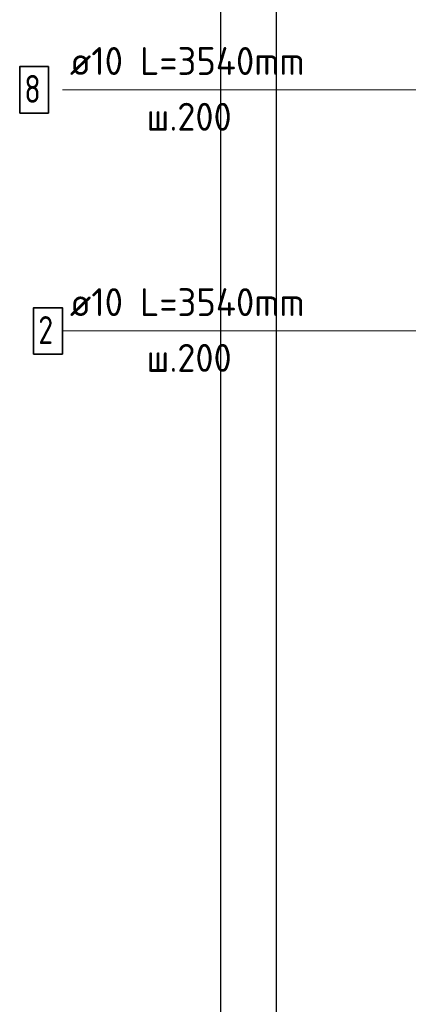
# Model space of a CAD drawing. Header units: millimetres. Extents: x -19950 to 69837, y -2757 to 40090.
# Tile 23 of 136: x -12924 to -12227, y 6734 to 8500. Entities that reach past the tile are written whole.
import ezdxf

# ---------------------------------------------------------------- set-up
doc = ezdxf.new("R2010")
doc.units = ezdxf.units.MM
doc.layers.add('Standard', color=7, linetype='Continuous', lineweight=25)
doc.layers.add('Арм.стержн. вертикальными 1', color=22, linetype='Continuous', lineweight=35)
doc.styles.add('ISOCPEUR', font='ISOCPEUR')

msp = doc.modelspace()

# ---------------------------------------------------------------- linework, layer by layer
at = {"layer": 'Standard', "color": 52, "linetype": 'Continuous', "lineweight": -3, "transparency": 33554687}
msp.add_line((-12464.1, 10166.3), (-12464.1, 6462.4), dxfattribs=at)
msp.add_line((-12464.1, 10166.3), (-12464.1, 6462.4), dxfattribs=at)
at = {"layer": 'Standard', "color": 7, "linetype": 'Continuous', "lineweight": 25, "transparency": 33554687}
msp.add_lwpolyline([(-12564.1, 6362.4), (-11461.3, 6362.4), (-11461.3, 10266.3), (-12564.1, 10266.3), (-12564.1, 6362.4)], dxfattribs=at)
at = {"layer": 'Арм.стержн. вертикальными 1', "color": 7, "linetype": 'Continuous', "lineweight": 13, "transparency": 33554687}
for p, q in [((-12847.5, 8374.2), (-12102.5, 8374.2)), ((-12847.5, 7941.7), (-12102.5, 7941.7))]:
    msp.add_line(p, q, dxfattribs=at)
at = {"layer": 'Арм.стержн. вертикальными 1', "color": 7, "linetype": 'Continuous', "lineweight": 35, "transparency": 33554687}
for points in [[(-12924.1, 8332.5), (-12872.5, 8332.5), (-12872.5, 8415.8), (-12924.1, 8415.8), (-12924.1, 8332.5)], [(-12899.1, 7900), (-12847.5, 7900), (-12847.5, 7983.3), (-12899.1, 7983.3), (-12899.1, 7900)]]:
    msp.add_lwpolyline(points, dxfattribs=at)

# ---------------------------------------------------------------- texts
at = {"layer": 'Арм.стержн. вертикальными 1', "color": 7, "linetype": 'Continuous', "lineweight": 25, "transparency": 33554687, "char_height": 50, "attachment_point": 7, "style": 'ISOCPEUR'}
for s, insert, width in [('\\W0.96;ø10 L=3540mm ', (-12834.1, 8400.8), 493.775), ('\\W0.78;8', (-12915.8, 8350.8), 54.401), ('\\W0.95;ш.200 ', (-12696.6, 8300.8), 218.666), ('\\W0.96;ø10 L=3540mm ', (-12834.1, 7968.3), 493.775), ('\\W0.78;2', (-12890.8, 7918.3), 54.401), ('\\W0.95;ш.200 ', (-12696.6, 7868.3), 218.666)]:
    msp.add_mtext(s, dxfattribs=dict(at, insert=insert, width=width))

doc.saveas('drawing.dxf')
